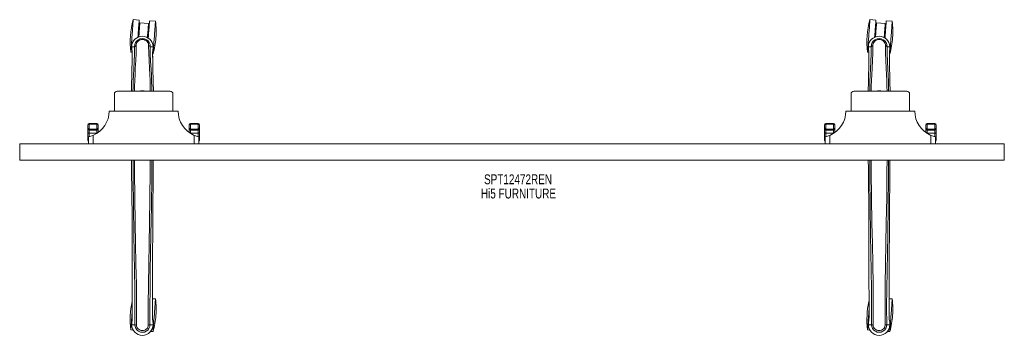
# Model space of a CAD drawing. Header units: inches. Extents: x 8.8 to 80.3, y 22.5 to 45.4.
import ezdxf

# ---------------------------------------------------------------- set-up
doc = ezdxf.new("R2010")
doc.units = ezdxf.units.IN
doc.header["$MEASUREMENT"] = 0
doc.linetypes.add('SLD-Solid', pattern=[0])
doc.layers.add('HI5-SYMBOLTEXT', color=5, linetype='SLD-Solid')
doc.styles.add('SLDTEXTSTYLE0', font='TXT', dxfattribs={"width": 0.75})

# ---------------------------------------------------------------- blocks, each defined once
blk = doc.blocks.new('SW_NOTE_0')
at = {"layer": 'HI5-SYMBOLTEXT', "color": 0, "char_height": 0.72, "attachment_point": 1, "style": 'SLDTEXTSTYLE0'}
for s, insert in [('SPT12472REN', (0, 0.928)), ('Hi5 FURNITURE', (-0.227, -0.107))]:
    blk.add_mtext(s, dxfattribs=dict(at, insert=insert))

msp = doc.modelspace()

# ---------------------------------------------------------------- linework, layer by layer
at = {"color": 7, "linetype": 'SLD-Solid', "lineweight": 15}
for p, q in [((17.441, 45.391), (17.009, 45.423)), ((18.118, 45.153), (17.49, 45.199)), ((18.626, 45.303), (18.194, 45.335)), ((70.941, 45.391), (70.509, 45.423)), ((71.618, 45.153), (70.99, 45.199)), ((72.126, 45.303), (71.694, 45.335)), ((17.435, 44.451), (17.372, 44.456)), ((18.125, 44.4), (18.063, 44.405)), ((70.935, 44.451), (70.872, 44.456)), ((71.625, 44.4), (71.563, 44.405)), ((16.834, 43.054), (16.929, 43.047)), ((16.895, 43.455), (16.896, 43.328)), ((16.899, 43.455), (16.895, 43.455)), ((16.896, 43.328), (16.896, 43.324)), ((16.897, 43.452), (16.897, 43.328)), ((16.925, 43.455), (16.899, 43.455)), ((16.943, 43.455), (16.925, 43.455)), ((16.931, 42.955), (16.927, 42.61)), ((16.943, 43.454), (16.943, 43.455)), ((16.962, 43.454), (16.943, 43.454)), ((17.104, 43.455), (16.962, 43.454)), ((17.104, 43.46), (17.103, 43.455)), ((18.389, 43.454), (18.247, 43.455)), ((18.408, 43.454), (18.389, 43.454)), ((18.407, 43.455), (18.408, 43.454)), ((18.425, 43.455), (18.407, 43.455)), ((18.419, 42.937), (18.451, 42.935)), ((18.42, 42.955), (18.424, 42.595)), ((18.452, 43.455), (18.425, 43.455)), ((18.456, 43.455), (18.452, 43.455)), ((18.454, 43.328), (18.454, 43.452)), ((18.456, 43.455), (18.455, 43.328)), ((18.455, 43.324), (18.455, 43.328)), ((70.334, 43.054), (70.429, 43.047)), ((70.395, 43.455), (70.396, 43.328)), ((70.399, 43.455), (70.395, 43.455)), ((70.396, 43.328), (70.396, 43.324)), ((70.397, 43.452), (70.397, 43.328)), ((70.425, 43.455), (70.399, 43.455)), ((70.443, 43.455), (70.425, 43.455)), ((70.431, 42.955), (70.427, 42.61)), ((70.443, 43.454), (70.443, 43.455)), ((70.462, 43.454), (70.443, 43.454)), ((70.604, 43.455), (70.462, 43.454)), ((70.604, 43.46), (70.603, 43.455)), ((71.889, 43.454), (71.747, 43.455)), ((71.908, 43.454), (71.889, 43.454)), ((71.907, 43.455), (71.908, 43.454)), ((71.925, 43.455), (71.907, 43.455)), ((71.919, 42.937), (71.951, 42.935)), ((71.92, 42.955), (71.924, 42.595)), ((71.952, 43.455), (71.925, 43.455)), ((71.956, 43.455), (71.952, 43.455)), ((71.954, 43.328), (71.954, 43.452)), ((71.956, 43.455), (71.955, 43.328)), ((71.955, 43.324), (71.955, 43.328)), ((16.88, 40.213), (16.895, 40.913)), ((18.457, 40.87), (18.471, 40.213)), ((70.38, 40.213), (70.395, 40.913)), ((71.957, 40.87), (71.971, 40.213)), ((15.839, 40.213), (19.689, 40.213)), ((69.339, 40.213), (73.189, 40.213)), ((15.639, 40.013), (15.639, 38.776)), ((19.889, 40.013), (19.889, 38.776)), ((69.139, 40.013), (69.139, 38.776)), ((73.389, 40.013), (73.389, 38.776)), ((15.264, 38.776), (20.264, 38.776)), ((68.764, 38.776), (73.764, 38.776)), ((13.714, 37.564), (13.714, 37.752)), ((13.714, 37.48), (13.714, 37.564)), ((13.714, 37.211), (13.714, 37.48)), ((13.714, 36.784), (13.714, 37.211)), ((14.364, 37.878), (13.814, 37.878)), ((13.814, 37.878), (13.814, 37.812)), ((13.814, 37.812), (13.814, 37.467)), ((14.364, 37.812), (13.814, 37.812)), ((13.814, 37.467), (14.364, 37.467)), ((13.814, 37.467), (13.814, 37.384)), ((13.814, 37.384), (14.364, 37.384)), ((13.814, 37.384), (13.814, 37.174)), ((14.364, 37.812), (14.364, 37.878)), ((14.364, 37.467), (14.364, 37.812)), ((14.364, 37.384), (14.364, 37.467)), ((14.364, 37.174), (14.364, 37.384)), ((14.464, 37.752), (14.464, 37.564)), ((14.464, 37.564), (14.464, 37.48)), ((14.464, 37.48), (14.464, 37.215)), ((21.064, 37.564), (21.064, 37.752)), ((21.064, 37.48), (21.064, 37.564)), ((21.064, 37.215), (21.064, 37.48)), ((21.714, 37.878), (21.164, 37.878)), ((21.164, 37.878), (21.164, 37.812)), ((21.164, 37.812), (21.164, 37.467)), ((21.714, 37.812), (21.164, 37.812)), ((21.714, 37.467), (21.164, 37.467)), ((21.164, 37.467), (21.164, 37.384)), ((21.714, 37.384), (21.164, 37.384)), ((21.164, 37.384), (21.164, 37.174)), ((21.714, 37.812), (21.714, 37.878)), ((21.714, 37.467), (21.714, 37.812)), ((21.714, 37.384), (21.714, 37.467)), ((21.714, 37.174), (21.714, 37.384)), ((21.814, 37.752), (21.814, 37.564)), ((21.814, 37.564), (21.814, 37.48)), ((21.814, 37.48), (21.814, 37.211)), ((21.814, 37.211), (21.814, 36.784)), ((67.214, 37.564), (67.214, 37.752)), ((67.214, 37.48), (67.214, 37.564)), ((67.214, 37.211), (67.214, 37.48)), ((67.214, 36.784), (67.214, 37.211)), ((67.864, 37.878), (67.314, 37.878)), ((67.314, 37.878), (67.314, 37.812)), ((67.314, 37.812), (67.314, 37.467)), ((67.864, 37.812), (67.314, 37.812)), ((67.314, 37.467), (67.864, 37.467)), ((67.314, 37.467), (67.314, 37.384)), ((67.314, 37.384), (67.864, 37.384)), ((67.314, 37.384), (67.314, 37.174)), ((67.864, 37.812), (67.864, 37.878)), ((67.864, 37.467), (67.864, 37.812)), ((67.864, 37.384), (67.864, 37.467)), ((67.864, 37.174), (67.864, 37.384)), ((67.964, 37.752), (67.964, 37.564)), ((67.964, 37.564), (67.964, 37.48)), ((67.964, 37.48), (67.964, 37.215)), ((74.564, 37.564), (74.564, 37.752)), ((74.564, 37.48), (74.564, 37.564)), ((74.564, 37.215), (74.564, 37.48)), ((75.214, 37.878), (74.664, 37.878)), ((74.664, 37.878), (74.664, 37.812)), ((74.664, 37.812), (74.664, 37.467)), ((75.214, 37.812), (74.664, 37.812)), ((75.214, 37.467), (74.664, 37.467)), ((74.664, 37.467), (74.664, 37.384)), ((75.214, 37.384), (74.664, 37.384)), ((74.664, 37.384), (74.664, 37.174)), ((75.214, 37.812), (75.214, 37.878)), ((75.214, 37.467), (75.214, 37.812)), ((75.214, 37.384), (75.214, 37.467)), ((75.214, 37.174), (75.214, 37.384)), ((75.314, 37.752), (75.314, 37.564)), ((75.314, 37.564), (75.314, 37.48)), ((75.314, 37.48), (75.314, 37.211)), ((75.314, 37.211), (75.314, 36.784)), ((13.714, 36.626), (13.714, 36.784)), ((13.764, 36.401), (13.764, 36.901)), ((14.364, 37.174), (13.814, 37.174)), ((13.814, 37.174), (13.814, 36.913)), ((14.088, 37.004), (14.088, 36.401)), ((14.364, 37.148), (14.364, 37.174)), ((21.714, 37.174), (21.164, 37.174)), ((21.164, 37.174), (21.164, 37.148)), ((21.441, 36.401), (21.441, 37.004)), ((21.714, 36.913), (21.714, 37.174)), ((21.764, 36.901), (21.764, 36.401)), ((21.814, 36.784), (21.814, 36.626)), ((67.214, 36.626), (67.214, 36.784)), ((67.264, 36.401), (67.264, 36.901)), ((67.864, 37.174), (67.314, 37.174)), ((67.314, 37.174), (67.314, 36.913)), ((67.588, 37.004), (67.588, 36.401)), ((67.864, 37.148), (67.864, 37.174)), ((75.214, 37.174), (74.664, 37.174)), ((74.664, 37.174), (74.664, 37.148)), ((74.941, 36.401), (74.941, 37.004)), ((75.214, 36.913), (75.214, 37.174)), ((75.264, 36.901), (75.264, 36.401)), ((75.314, 36.784), (75.314, 36.626)), ((8.764, 35.197), (8.764, 36.401)), ((8.764, 36.401), (80.264, 36.401)), ((80.264, 35.197), (80.264, 36.401)), ((8.764, 35.197), (80.264, 35.197)), ((18.626, 25.104), (18.412, 25.12)), ((72.126, 25.104), (71.912, 25.12)), ((16.939, 23.73), (16.939, 24.196)), ((18.412, 23.73), (18.412, 24.221)), ((70.439, 23.73), (70.439, 24.196)), ((71.912, 23.73), (71.912, 24.221)), ((16.897, 23.353), (16.896, 23.349)), ((16.896, 23.349), (16.896, 23.232)), ((16.896, 23.232), (16.896, 23.349)), ((16.896, 23.232), (16.9, 23.232)), ((16.9, 23.232), (16.953, 23.232)), ((16.953, 23.232), (16.976, 23.232)), ((16.976, 23.232), (16.979, 23.232)), ((16.979, 23.232), (17.127, 23.232)), ((18.224, 23.232), (18.372, 23.232)), ((18.372, 23.232), (18.375, 23.232)), ((18.375, 23.232), (18.398, 23.232)), ((18.398, 23.232), (18.451, 23.232)), ((18.451, 23.232), (18.455, 23.232)), ((18.454, 23.349), (18.454, 23.353)), ((18.455, 23.232), (18.454, 23.349)), ((18.455, 23.232), (18.454, 23.349)), ((70.397, 23.353), (70.396, 23.349)), ((70.396, 23.349), (70.396, 23.232)), ((70.396, 23.232), (70.396, 23.349)), ((70.396, 23.232), (70.4, 23.232)), ((70.4, 23.232), (70.453, 23.232)), ((70.453, 23.232), (70.476, 23.232)), ((70.476, 23.232), (70.479, 23.232)), ((70.479, 23.232), (70.627, 23.232)), ((71.724, 23.232), (71.872, 23.232)), ((71.872, 23.232), (71.875, 23.232)), ((71.875, 23.232), (71.898, 23.232)), ((71.898, 23.232), (71.951, 23.232)), ((71.951, 23.232), (71.955, 23.232)), ((71.954, 23.349), (71.954, 23.353)), ((71.955, 23.232), (71.954, 23.349)), ((71.955, 23.232), (71.954, 23.349)), ((16.834, 22.855), (17.002, 22.843)), ((18.283, 22.748), (18.451, 22.736)), ((70.334, 22.855), (70.502, 22.843)), ((71.783, 22.748), (71.951, 22.736))]:
    msp.add_line(p, q, dxfattribs=at)
at = {"color": 7, "linetype": 'SLD-Solid', "lineweight": 15, "flags": 128}
for points in [[(16.834, 43.054), (16.835, 43.061), (16.836, 43.082), (16.839, 43.116), (16.843, 43.164), (16.847, 43.224), (16.852, 43.296), (16.858, 43.379), (16.865, 43.472), (16.873, 43.574), (16.881, 43.684), (16.89, 43.8), (16.899, 43.922), (16.908, 44.047), (16.917, 44.174), (16.927, 44.303), (16.936, 44.43), (16.945, 44.555), (16.954, 44.677), (16.963, 44.793), (16.971, 44.903), (16.979, 45.005), (16.985, 45.098), (16.992, 45.181), (16.997, 45.253), (17.001, 45.313), (17.005, 45.361), (17.007, 45.395), (17.009, 45.416), (17.009, 45.423)], [(17.349, 44.145), (17.359, 44.271), (17.368, 44.398), (17.377, 44.523), (17.386, 44.645), (17.395, 44.761), (17.403, 44.871), (17.41, 44.973), (17.417, 45.066), (17.423, 45.149), (17.429, 45.221), (17.433, 45.281), (17.437, 45.329), (17.439, 45.363), (17.441, 45.384), (17.441, 45.391)], [(17.414, 44.171), (17.42, 44.258), (17.429, 44.377), (17.438, 44.493), (17.446, 44.604), (17.454, 44.71), (17.461, 44.809), (17.468, 44.899), (17.474, 44.979), (17.479, 45.048), (17.483, 45.105), (17.486, 45.149), (17.488, 45.179), (17.49, 45.196), (17.49, 45.199)], [(18.118, 45.153), (18.118, 45.15), (18.117, 45.133), (18.114, 45.102), (18.111, 45.058), (18.107, 45.001), (18.102, 44.932), (18.096, 44.852), (18.089, 44.762), (18.082, 44.664), (18.074, 44.558), (18.066, 44.446), (18.057, 44.33), (18.049, 44.212), (18.042, 44.125)], [(18.102, 44.089), (18.111, 44.215), (18.121, 44.343), (18.13, 44.468), (18.139, 44.589), (18.148, 44.706), (18.156, 44.816), (18.163, 44.918), (18.17, 45.011), (18.176, 45.094), (18.182, 45.166), (18.186, 45.226), (18.19, 45.273), (18.192, 45.308), (18.194, 45.328), (18.194, 45.335)], [(18.451, 42.935), (18.452, 42.942), (18.453, 42.962), (18.456, 42.997), (18.459, 43.044), (18.464, 43.104), (18.469, 43.176), (18.475, 43.259), (18.482, 43.352), (18.489, 43.454), (18.498, 43.564), (18.506, 43.681), (18.515, 43.802), (18.524, 43.927), (18.534, 44.055), (18.543, 44.183), (18.553, 44.311), (18.562, 44.436), (18.571, 44.557), (18.58, 44.674), (18.588, 44.784), (18.595, 44.886), (18.602, 44.979), (18.608, 45.062), (18.614, 45.134), (18.618, 45.194), (18.621, 45.241), (18.624, 45.276), (18.626, 45.296), (18.626, 45.303)], [(70.334, 43.054), (70.335, 43.061), (70.336, 43.082), (70.339, 43.116), (70.343, 43.164), (70.347, 43.224), (70.352, 43.296), (70.358, 43.379), (70.365, 43.472), (70.373, 43.574), (70.381, 43.684), (70.39, 43.8), (70.399, 43.922), (70.408, 44.047), (70.417, 44.174), (70.427, 44.303), (70.436, 44.43), (70.445, 44.555), (70.454, 44.677), (70.463, 44.793), (70.471, 44.903), (70.479, 45.005), (70.485, 45.098), (70.492, 45.181), (70.497, 45.253), (70.501, 45.313), (70.505, 45.361), (70.507, 45.395), (70.509, 45.416), (70.509, 45.423), (70.509, 45.423)], [(70.849, 44.145), (70.859, 44.271), (70.868, 44.398), (70.877, 44.523), (70.886, 44.645), (70.895, 44.761), (70.903, 44.871), (70.91, 44.973), (70.917, 45.066), (70.923, 45.149), (70.929, 45.221), (70.933, 45.281), (70.937, 45.329), (70.939, 45.363), (70.941, 45.384), (70.941, 45.391)], [(70.914, 44.171), (70.92, 44.258), (70.929, 44.377), (70.938, 44.493), (70.946, 44.604), (70.954, 44.71), (70.961, 44.809), (70.968, 44.899), (70.974, 44.979), (70.979, 45.048), (70.983, 45.105), (70.986, 45.149), (70.988, 45.179), (70.99, 45.196), (70.99, 45.199)], [(71.618, 45.153), (71.618, 45.15), (71.617, 45.133), (71.614, 45.102), (71.611, 45.058), (71.607, 45.001), (71.602, 44.932), (71.596, 44.852), (71.589, 44.762), (71.582, 44.664), (71.574, 44.558), (71.566, 44.446), (71.557, 44.33), (71.549, 44.212), (71.542, 44.125)], [(71.602, 44.089), (71.611, 44.215), (71.621, 44.343), (71.63, 44.468), (71.639, 44.589), (71.648, 44.706), (71.656, 44.816), (71.663, 44.918), (71.67, 45.011), (71.676, 45.094), (71.682, 45.166), (71.686, 45.226), (71.69, 45.273), (71.692, 45.308), (71.694, 45.328), (71.694, 45.335)], [(71.951, 42.935), (71.952, 42.942), (71.953, 42.962), (71.956, 42.997), (71.959, 43.044), (71.964, 43.104), (71.969, 43.176), (71.975, 43.259), (71.982, 43.352), (71.99, 43.454), (71.998, 43.564), (72.006, 43.681), (72.015, 43.802), (72.024, 43.927), (72.034, 44.055), (72.043, 44.183), (72.053, 44.311), (72.062, 44.436), (72.071, 44.557), (72.08, 44.674), (72.088, 44.784), (72.095, 44.886), (72.102, 44.979), (72.108, 45.062), (72.114, 45.134), (72.118, 45.194), (72.121, 45.241), (72.124, 45.276), (72.126, 45.296), (72.126, 45.303)], [(17.221, 43.527), (17.223, 43.608), (17.243, 43.69), (17.281, 43.768), (17.337, 43.838), (17.408, 43.897), (17.49, 43.941), (17.581, 43.968), (17.675, 43.977), (17.77, 43.968), (17.861, 43.941), (17.943, 43.897), (18.014, 43.838), (18.069, 43.768), (18.108, 43.69), (18.128, 43.608), (18.13, 43.527)], [(70.721, 43.527), (70.723, 43.608), (70.743, 43.69), (70.781, 43.768), (70.837, 43.838), (70.908, 43.897), (70.99, 43.941), (71.081, 43.968), (71.175, 43.977), (71.27, 43.968), (71.361, 43.941), (71.443, 43.897), (71.514, 43.838), (71.569, 43.768), (71.608, 43.69), (71.628, 43.608), (71.63, 43.527)], [(16.895, 43.455), (16.895, 43.453), (16.896, 43.452), (16.897, 43.452)], [(16.896, 43.324), (16.907, 43.234), (16.922, 43.157)], [(16.921, 43.158), (16.922, 43.152), (16.923, 43.147)], [(16.932, 42.954), (16.931, 42.719), (16.93, 42.609)], [(16.931, 42.955), (16.931, 42.955), (16.932, 42.954), (16.932, 42.954)], [(16.991, 40.213), (16.995, 40.492), (17.007, 40.941), (17.025, 41.385), (17.046, 41.82), (17.077, 42.386), (17.1, 42.933), (17.104, 43.46)], [(17.1, 40.213), (17.106, 40.548), (17.119, 40.999), (17.138, 41.443), (17.161, 41.88), (17.193, 42.448), (17.217, 42.997), (17.221, 43.527)], [(17.104, 43.46), (17.109, 43.47), (17.116, 43.479)], [(17.217, 43.526), (17.219, 43.526), (17.221, 43.527)], [(18.13, 43.527), (18.132, 43.526), (18.134, 43.526)], [(18.13, 43.527), (18.134, 42.997), (18.158, 42.448), (18.19, 41.88), (18.213, 41.443), (18.231, 40.999), (18.245, 40.548), (18.251, 40.213)], [(18.247, 43.46), (18.242, 43.47), (18.235, 43.479)], [(18.247, 43.46), (18.247, 43.457), (18.247, 43.455)], [(18.36, 40.213), (18.356, 40.492), (18.344, 40.941), (18.326, 41.385), (18.305, 41.82), (18.274, 42.386), (18.251, 42.933), (18.247, 43.46)], [(18.418, 42.954), (18.419, 42.954), (18.42, 42.955), (18.42, 42.955)], [(18.421, 42.594), (18.42, 42.715), (18.418, 42.954)], [(18.426, 43.452), (18.432, 43.452), (18.438, 43.452), (18.444, 43.452), (18.449, 43.452), (18.452, 43.452), (18.455, 43.452), (18.456, 43.453), (18.456, 43.455)], [(18.427, 43.147), (18.429, 43.152), (18.429, 43.158)], [(18.429, 43.157), (18.444, 43.234), (18.455, 43.324)], [(70.395, 43.455), (70.395, 43.453), (70.396, 43.452), (70.397, 43.452)], [(70.396, 43.324), (70.407, 43.234), (70.422, 43.157)], [(70.421, 43.158), (70.422, 43.152), (70.423, 43.147)], [(70.432, 42.954), (70.431, 42.719), (70.43, 42.609)], [(70.431, 42.955), (70.431, 42.955), (70.432, 42.954), (70.432, 42.954)], [(70.491, 40.213), (70.495, 40.492), (70.507, 40.941), (70.525, 41.385), (70.546, 41.82), (70.577, 42.386), (70.6, 42.933), (70.604, 43.46)], [(70.6, 40.213), (70.606, 40.548), (70.619, 40.999), (70.638, 41.443), (70.661, 41.88), (70.693, 42.448), (70.717, 42.997), (70.721, 43.527)], [(70.604, 43.46), (70.609, 43.47), (70.616, 43.479)], [(70.717, 43.526), (70.719, 43.526), (70.721, 43.527)], [(71.63, 43.527), (71.632, 43.526), (71.634, 43.526)], [(71.63, 43.527), (71.634, 42.997), (71.658, 42.448), (71.69, 41.88), (71.713, 41.443), (71.731, 40.999), (71.745, 40.548), (71.751, 40.213)], [(71.747, 43.46), (71.742, 43.47), (71.735, 43.479)], [(71.747, 43.46), (71.747, 43.457), (71.747, 43.455)], [(71.86, 40.213), (71.856, 40.492), (71.844, 40.941), (71.826, 41.385), (71.805, 41.82), (71.774, 42.386), (71.751, 42.933), (71.747, 43.46)], [(71.918, 42.954), (71.919, 42.954), (71.92, 42.955), (71.92, 42.955)], [(71.921, 42.594), (71.92, 42.715), (71.918, 42.954)], [(71.926, 43.452), (71.932, 43.452), (71.938, 43.452), (71.944, 43.452), (71.949, 43.452), (71.952, 43.452), (71.955, 43.452), (71.956, 43.453), (71.956, 43.455)], [(71.927, 43.147), (71.929, 43.152), (71.929, 43.158)], [(71.929, 43.157), (71.944, 43.234), (71.955, 43.324)], [(13.814, 37.812), (13.808, 37.812), (13.788, 37.809), (13.772, 37.806), (13.744, 37.793), (13.742, 37.792), (13.729, 37.781), (13.717, 37.765), (13.715, 37.758), (13.715, 37.755), (13.714, 37.753), (13.714, 37.752), (13.714, 37.752), (13.714, 37.752), (13.714, 37.752)], [(13.714, 37.211), (13.716, 37.204), (13.722, 37.197), (13.731, 37.191), (13.744, 37.185), (13.759, 37.181), (13.776, 37.177), (13.795, 37.175), (13.814, 37.174)], [(14.464, 37.752), (14.464, 37.752), (14.464, 37.752), (14.464, 37.752), (14.464, 37.753), (14.464, 37.755), (14.464, 37.758), (14.462, 37.765), (14.45, 37.781), (14.437, 37.792), (14.435, 37.793), (14.407, 37.806), (14.39, 37.809), (14.371, 37.812), (14.364, 37.812)], [(21.164, 37.812), (21.158, 37.812), (21.138, 37.809), (21.122, 37.806), (21.094, 37.793), (21.092, 37.792), (21.079, 37.781), (21.067, 37.765), (21.065, 37.758), (21.065, 37.755), (21.064, 37.753), (21.064, 37.752), (21.064, 37.752), (21.064, 37.752), (21.064, 37.752)], [(21.814, 37.752), (21.814, 37.752), (21.814, 37.752), (21.814, 37.752), (21.814, 37.753), (21.814, 37.755), (21.814, 37.758), (21.812, 37.765), (21.8, 37.781), (21.787, 37.792), (21.785, 37.793), (21.757, 37.806), (21.74, 37.809), (21.721, 37.812), (21.714, 37.812)], [(21.714, 37.174), (21.734, 37.175), (21.753, 37.177), (21.77, 37.181), (21.785, 37.185), (21.798, 37.191), (21.807, 37.197), (21.813, 37.204), (21.814, 37.211)], [(67.314, 37.812), (67.308, 37.812), (67.288, 37.809), (67.272, 37.806), (67.244, 37.793), (67.242, 37.792), (67.229, 37.781), (67.217, 37.765), (67.215, 37.758), (67.215, 37.755), (67.214, 37.753), (67.214, 37.752), (67.214, 37.752), (67.214, 37.752), (67.214, 37.752)], [(67.214, 37.211), (67.216, 37.204), (67.222, 37.197), (67.231, 37.191), (67.244, 37.185), (67.259, 37.181), (67.276, 37.177), (67.295, 37.175), (67.314, 37.174)], [(67.964, 37.752), (67.964, 37.752), (67.964, 37.752), (67.964, 37.752), (67.964, 37.753), (67.964, 37.755), (67.964, 37.758), (67.962, 37.765), (67.95, 37.781), (67.937, 37.792), (67.935, 37.793), (67.907, 37.806), (67.89, 37.809), (67.871, 37.812), (67.864, 37.812)], [(74.664, 37.812), (74.658, 37.812), (74.638, 37.809), (74.622, 37.806), (74.594, 37.793), (74.592, 37.792), (74.579, 37.781), (74.567, 37.765), (74.565, 37.758), (74.565, 37.755), (74.564, 37.753), (74.564, 37.752), (74.564, 37.752), (74.564, 37.752), (74.564, 37.752)], [(75.314, 37.752), (75.314, 37.752), (75.314, 37.752), (75.314, 37.752), (75.314, 37.753), (75.314, 37.755), (75.314, 37.758), (75.312, 37.765), (75.3, 37.781), (75.287, 37.792), (75.285, 37.793), (75.257, 37.806), (75.24, 37.809), (75.221, 37.812), (75.214, 37.812)], [(75.214, 37.174), (75.234, 37.175), (75.253, 37.177), (75.27, 37.181), (75.285, 37.185), (75.298, 37.191), (75.307, 37.197), (75.313, 37.204), (75.314, 37.211)], [(13.714, 36.784), (13.716, 36.777), (13.722, 36.77), (13.731, 36.763), (13.744, 36.758), (13.759, 36.753), (13.764, 36.752)], [(21.764, 36.752), (21.77, 36.753), (21.785, 36.758), (21.798, 36.763), (21.807, 36.77), (21.813, 36.777), (21.814, 36.784)], [(67.214, 36.784), (67.216, 36.777), (67.222, 36.77), (67.231, 36.763), (67.244, 36.758), (67.259, 36.753), (67.264, 36.752)], [(75.264, 36.752), (75.27, 36.753), (75.285, 36.758), (75.298, 36.763), (75.307, 36.77), (75.313, 36.777), (75.314, 36.784)], [(16.939, 24.196), (16.938, 27.354), (16.92, 30.978), (16.894, 34.603), (16.89, 35.197)], [(16.993, 35.197), (17, 33.944), (17.022, 31.851), (17.054, 29.761), (17.078, 28.449), (17.102, 27.14), (17.121, 25.833), (17.132, 24.53), (17.127, 23.232)], [(17.245, 23.208), (17.25, 24.681), (17.235, 26.16), (17.21, 27.643), (17.181, 29.129), (17.153, 30.618), (17.125, 32.481), (17.107, 34.346), (17.102, 35.197)], [(18.248, 35.197), (18.244, 34.346), (18.225, 32.481), (18.197, 30.618), (18.17, 29.129), (18.141, 27.643), (18.115, 26.16), (18.101, 24.681), (18.106, 23.208)], [(18.358, 35.197), (18.351, 33.944), (18.329, 31.851), (18.296, 29.761), (18.273, 28.449), (18.249, 27.14), (18.229, 25.833), (18.219, 24.53), (18.223, 23.232)], [(18.412, 24.221), (18.413, 27.354), (18.431, 30.978), (18.456, 34.603), (18.461, 35.197)], [(70.439, 24.196), (70.438, 27.354), (70.42, 30.978), (70.394, 34.603), (70.39, 35.197)], [(70.493, 35.197), (70.5, 33.944), (70.522, 31.851), (70.554, 29.761), (70.578, 28.449), (70.602, 27.14), (70.621, 25.833), (70.632, 24.53), (70.627, 23.232)], [(70.745, 23.208), (70.75, 24.681), (70.735, 26.16), (70.71, 27.643), (70.681, 29.129), (70.653, 30.618), (70.625, 32.481), (70.607, 34.346), (70.602, 35.197)], [(71.748, 35.197), (71.744, 34.346), (71.725, 32.481), (71.697, 30.618), (71.67, 29.129), (71.641, 27.643), (71.615, 26.16), (71.601, 24.681), (71.606, 23.208)], [(71.858, 35.197), (71.851, 33.944), (71.829, 31.851), (71.796, 29.761), (71.773, 28.449), (71.749, 27.14), (71.729, 25.833), (71.719, 24.53), (71.723, 23.232)], [(71.912, 24.221), (71.913, 27.354), (71.931, 30.978), (71.956, 34.603), (71.961, 35.197)], [(18.451, 22.736), (18.452, 22.743), (18.453, 22.763), (18.456, 22.798), (18.459, 22.845), (18.464, 22.905), (18.469, 22.977), (18.475, 23.06), (18.482, 23.153), (18.489, 23.255), (18.498, 23.365), (18.506, 23.482), (18.515, 23.603), (18.524, 23.728), (18.534, 23.856), (18.543, 23.984), (18.553, 24.112), (18.562, 24.237), (18.571, 24.358), (18.58, 24.475), (18.588, 24.585), (18.595, 24.687), (18.602, 24.78), (18.608, 24.863), (18.614, 24.935), (18.618, 24.995), (18.621, 25.042), (18.624, 25.077), (18.626, 25.097), (18.626, 25.104), (18.626, 25.104)], [(71.951, 22.736), (71.952, 22.743), (71.953, 22.763), (71.956, 22.798), (71.959, 22.845), (71.964, 22.905), (71.969, 22.977), (71.975, 23.06), (71.982, 23.153), (71.99, 23.255), (71.998, 23.365), (72.006, 23.482), (72.015, 23.603), (72.024, 23.728), (72.034, 23.856), (72.043, 23.984), (72.053, 24.112), (72.062, 24.237), (72.071, 24.358), (72.08, 24.475), (72.088, 24.585), (72.095, 24.687), (72.102, 24.78), (72.108, 24.863), (72.114, 24.935), (72.118, 24.995), (72.121, 25.042), (72.124, 25.077), (72.126, 25.097), (72.126, 25.104), (72.126, 25.104)], [(16.834, 22.855), (16.835, 22.862), (16.836, 22.883), (16.839, 22.917), (16.843, 22.965), (16.847, 23.025), (16.852, 23.097), (16.858, 23.18), (16.865, 23.273), (16.873, 23.375), (16.881, 23.485), (16.89, 23.601), (16.899, 23.723), (16.908, 23.848), (16.917, 23.975), (16.927, 24.104), (16.936, 24.231), (16.939, 24.271)], [(16.941, 23.73), (16.94, 23.73), (16.939, 23.73), (16.939, 23.73)], [(16.942, 24.196), (16.942, 24.013), (16.941, 23.73)], [(18.41, 23.73), (18.409, 24.011), (18.409, 24.222)], [(18.412, 23.73), (18.412, 23.73), (18.411, 23.73), (18.41, 23.73)], [(70.334, 22.855), (70.335, 22.862), (70.336, 22.883), (70.339, 22.917), (70.343, 22.965), (70.347, 23.025), (70.352, 23.097), (70.358, 23.18), (70.365, 23.273), (70.373, 23.375), (70.381, 23.485), (70.39, 23.601), (70.399, 23.723), (70.408, 23.848), (70.417, 23.975), (70.427, 24.104), (70.436, 24.231), (70.439, 24.271)], [(70.441, 23.73), (70.44, 23.73), (70.439, 23.73), (70.439, 23.73)], [(70.442, 24.196), (70.442, 24.013), (70.441, 23.73)], [(71.91, 23.73), (71.909, 24.011), (71.909, 24.222)], [(71.912, 23.73), (71.912, 23.73), (71.911, 23.73), (71.91, 23.73)], [(16.896, 23.232), (16.895, 23.232), (16.896, 23.232)], [(16.896, 23.349), (16.909, 23.442), (16.925, 23.517)], [(16.896, 23.349), (16.896, 23.349), (16.897, 23.349)], [(16.927, 23.527), (16.91, 23.45), (16.897, 23.353)], [(16.927, 23.527), (16.925, 23.522), (16.925, 23.517)], [(18.106, 23.208), (18.1, 23.129), (18.077, 23.052), (18.037, 22.982), (17.982, 22.921), (17.916, 22.871), (17.841, 22.835), (17.76, 22.812), (17.675, 22.805), (17.591, 22.812), (17.51, 22.835), (17.435, 22.871), (17.368, 22.921), (17.314, 22.982), (17.274, 23.052), (17.251, 23.129), (17.245, 23.208)], [(18.426, 23.517), (18.426, 23.522), (18.424, 23.527)], [(18.454, 23.353), (18.442, 23.44), (18.424, 23.527)], [(18.454, 23.349), (18.441, 23.442), (18.426, 23.517)], [(18.454, 23.349), (18.455, 23.349), (18.454, 23.349)], [(18.455, 23.232), (18.455, 23.232), (18.455, 23.232)], [(70.396, 23.232), (70.395, 23.232), (70.396, 23.232)], [(70.396, 23.349), (70.409, 23.442), (70.425, 23.517)], [(70.396, 23.349), (70.396, 23.349), (70.397, 23.349)], [(70.427, 23.527), (70.41, 23.45), (70.397, 23.353)], [(70.427, 23.527), (70.425, 23.522), (70.425, 23.517)], [(71.606, 23.208), (71.6, 23.129), (71.577, 23.052), (71.537, 22.982), (71.482, 22.921), (71.416, 22.871), (71.341, 22.835), (71.26, 22.812), (71.175, 22.805), (71.091, 22.812), (71.01, 22.835), (70.935, 22.871), (70.868, 22.921), (70.814, 22.982), (70.774, 23.052), (70.751, 23.129), (70.745, 23.208)], [(71.926, 23.517), (71.926, 23.522), (71.924, 23.527)], [(71.954, 23.353), (71.942, 23.44), (71.924, 23.527)], [(71.954, 23.349), (71.941, 23.442), (71.926, 23.517)], [(71.954, 23.349), (71.955, 23.349), (71.954, 23.349)], [(71.955, 23.232), (71.955, 23.232), (71.955, 23.232)]]:
    msp.add_lwpolyline(points, dxfattribs=at)
at = {"color": 7, "linetype": 'SLD-Solid', "lineweight": 15}
for centre, radius, start, end in [((22.816, 43.803), 6.029, 164.41542, 187.13553), ((12.644, 44.554), 6.029, 355.77547, 7.13553), ((76.316, 43.803), 6.029, 164.41542, 187.13553), ((66.144, 44.554), 6.029, 355.77547, 7.13553), ((17.675, 43.436), 0.781, 1.29872, 178.71322), ((17.675, 43.436), 0.78, 1.4115, 178.58849), ((17.675, 43.475), 0.572, 357.93541, 182.06459), ((12.644, 44.554), 6.029, 344.41542, 355.77547), ((71.175, 43.436), 0.781, 1.29872, 178.71322), ((71.175, 43.436), 0.78, 1.4115, 178.58849), ((71.175, 43.475), 0.572, 357.93553, 182.06447), ((66.144, 44.554), 6.029, 344.41542, 355.77547), ((18.276, 43.449), 1.385, 185.02636, 192.14068), ((15.615, 42.996), 1.316, 358.23312, 7.07429), ((17.236, 43.352), 0.175, 96.4279, 133.57026), ((18.115, 43.352), 0.175, 46.43591, 83.58275), ((19.732, 42.996), 1.313, 172.91186, 181.7761), ((17.074, 43.449), 1.386, 347.86131, 354.97166), ((71.776, 43.449), 1.385, 185.02636, 192.14068), ((69.116, 42.996), 1.316, 358.23186, 7.07621), ((70.736, 43.352), 0.175, 96.42826, 133.5699), ((71.615, 43.352), 0.175, 46.43746, 83.58171), ((73.232, 42.996), 1.313, 172.91242, 181.77687), ((70.574, 43.449), 1.386, 347.86353, 354.97098), ((-77.058, 43.516), 93.989, 358.41315, 359.44771), ((114.029, 43.541), 95.61, 180.56698, 181.60077), ((-23.782, 43.52), 94.213, 358.41442, 359.44652), ((167.521, 43.541), 95.601, 180.56698, 181.60085), ((15.839, 40.013), 0.2, 90, 180), ((17.675, 39.154), 1.091, 76.21685, 103.78315), ((19.689, 40.013), 0.2, 0, 90), ((69.339, 40.013), 0.2, 90, 180), ((71.175, 39.154), 1.091, 76.21684, 103.78316), ((73.189, 40.013), 0.2, 0, 90), ((13.341, 38.777), 1.923, 292.8534, 359.97758), ((22.187, 38.776), 1.923, 180.01332, 247.15565), ((66.841, 38.777), 1.923, 292.85346, 359.97747), ((75.687, 38.776), 1.923, 180.01306, 247.15591), ((13.834, 37.759), 0.119, 99.21989, 183.33215), ((13.813, 37.565), 0.0982, 180.68821, 271.06374), ((13.813, 37.482), 0.0984, 181.00428, 270.96927), ((14.345, 37.759), 0.119, 356.66785, 80.78011), ((14.366, 37.565), 0.0982, 268.93626, 359.31179), ((14.366, 37.482), 0.0984, 269.03073, 358.99572), ((21.184, 37.759), 0.119, 99.21989, 183.33215), ((21.163, 37.565), 0.0982, 180.68821, 271.06374), ((21.163, 37.482), 0.0983, 181.0036, 270.96995), ((21.695, 37.759), 0.119, 356.66785, 80.78011), ((21.716, 37.565), 0.0982, 268.93654, 359.31151), ((21.716, 37.482), 0.0984, 269.03073, 358.99572), ((67.334, 37.759), 0.119, 99.21966, 183.33239), ((67.313, 37.565), 0.0982, 180.68743, 271.06452), ((67.313, 37.482), 0.0983, 181.00361, 270.96994), ((67.845, 37.759), 0.119, 356.66808, 80.77987), ((67.866, 37.565), 0.0982, 268.93705, 359.311), ((67.866, 37.482), 0.0984, 269.0314, 358.99505), ((74.684, 37.758), 0.119, 99.25288, 183.29917), ((74.663, 37.566), 0.0982, 180.70914, 271.04281), ((74.663, 37.482), 0.0984, 181.00439, 270.96916), ((75.195, 37.759), 0.119, 356.63448, 80.81348), ((75.216, 37.565), 0.0982, 268.91693, 359.33112), ((75.216, 37.482), 0.0984, 269.03084, 358.99561), ((13.814, 36.626), 0.1, 180, 240), ((13.343, 38.776), 1.922, 282.68029, 292.83114), ((14.365, 37.422), 0.247, 269.77395, 280.76647), ((21.163, 37.422), 0.247, 259.23383, 270.22601), ((22.187, 38.779), 1.925, 247.17666, 257.31202), ((21.714, 36.626), 0.1, 300, 0), ((67.314, 36.626), 0.1, 180, 240), ((66.843, 38.776), 1.922, 282.68033, 292.83123), ((67.865, 37.422), 0.247, 269.77377, 280.76665), ((74.663, 37.422), 0.247, 259.23324, 270.22634), ((75.687, 38.778), 1.924, 247.17529, 257.31339), ((75.214, 36.626), 0.1, 300, 0), ((12.644, 24.355), 6.029, 355.77547, 7.13553), ((66.144, 24.355), 6.029, 355.77547, 7.13553), ((22.816, 23.604), 6.029, 167.40156, 187.13553), ((76.316, 23.604), 6.029, 167.40156, 187.13553), ((15.728, 23.703), 1.211, 351.16489, 1.2846), ((19.623, 23.703), 1.212, 178.71738, 188.83188), ((12.644, 24.355), 6.029, 344.41542, 355.77547), ((69.229, 23.703), 1.211, 351.1618, 1.28768), ((73.124, 23.703), 1.213, 178.71864, 188.82937), ((66.144, 24.355), 6.029, 344.41542, 355.77547), ((17.675, 23.237), 0.78, 180, 359.63933), ((17.675, 23.237), 0.78, 180.36879, 359.63121), ((17.675, 23.228), 0.548, 179.59127, 0.40873), ((17.244, 23.502), 0.295, 246.638, 270.05808), ((18.109, 23.489), 0.281, 269.3581, 293.94692), ((18.425, 23.349), 0.03, 0.35966, 5.42745), ((71.175, 23.237), 0.78, 180, 359.63933), ((71.175, 23.237), 0.78, 180.36879, 359.63121), ((71.175, 23.228), 0.548, 179.59127, 0.40873), ((70.744, 23.502), 0.295, 246.63732, 270.05854), ((71.609, 23.489), 0.281, 269.35744, 293.94735), ((71.925, 23.349), 0.03, 0.35966, 5.42745)]:
    msp.add_arc(centre, radius, start, end, dxfattribs=at)

# ---------------------------------------------------------------- block references
at = {"layer": 'HI5-SYMBOLTEXT', "color": 5}
msp.add_blockref('SW_NOTE_0', (42.484, 33.242), dxfattribs=at)

doc.saveas('drawing.dxf')
